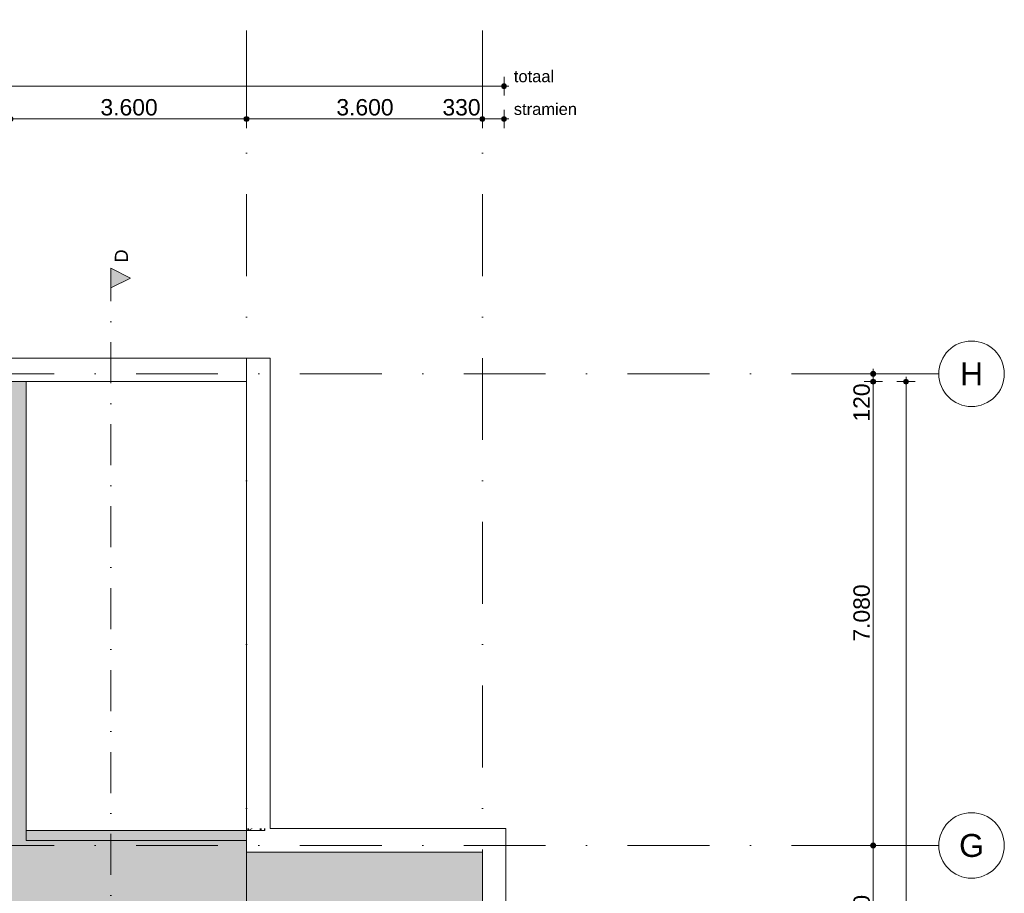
# Model space of a CAD drawing. Header units: millimetres. Extents: x -54205 to 242217, y -3415 to 61516.
# Tile 31 of 40: x 50539 to 65565, y 19695 to 33031. Entities that reach past the tile are written whole.
import ezdxf
from ezdxf.enums import TextEntityAlignment as Align

# ---------------------------------------------------------------- set-up
doc = ezdxf.new("R2010")
doc.units = ezdxf.units.MM
doc.header["$MEASUREMENT"] = 0
for name, pattern in [('streep-punt', [2500, 1250, -625, 0, -625]), ('streep-punt fijn', [1251.000023, 626.000023, -312.5, 0, -312.5]), ('Wipeout_Contour', [1000, 0, -1000])]:
    doc.linetypes.add(name, pattern=pattern)
for name, color, linetype in [('21_0 NC Buitenwanden', 7, 'Continuous'), ('21_1 C Buitenwanden', 7, 'Continuous'), ('23 Vloeren', 7, 'Continuous'), ('47 Dakafwerking', 7, 'Continuous'), ('47 Dakafwerking Afdek-arcering', 7, 'Continuous'), ('Maatvoering 1_ 100', 7, 'Continuous'), ('Maatvoering 1_ 100 2D arcering', 7, 'Continuous'), ('Markers - doorsneden', 7, 'Continuous'), ('Markers - doorsneden 2D arcering', 7, 'Continuous'), ('New_21_1 C Buitenwanden', 7, 'Continuous'), ('New_21_1 C Buitenwanden Doorsnede-arcering', 7, 'Continuous'), ('New_21_1 C Buitenwanden Laagscheidingslijnen', 7, 'Continuous'), ('New_23 Vloeren', 7, 'Continuous'), ('New_27 Daken', 7, 'Continuous'), ('New_27 Daken Afdek-arcering', 7, 'Continuous'), ('New_47 Dakafwerking', 7, 'Continuous'), ('New_47 Dakafwerking Afdek-arcering', 7, 'Continuous'), ('Stramien', 7, 'Continuous')]:
    doc.layers.add(name, color=color, linetype=linetype)
doc.styles.add('GENERATED_STYLE_1', font='arial.ttf')
doc.styles.add('GENERATED_STYLE_2', font='arial.ttf')
doc.dimstyles.new('GENERATED_STYLE__1', dxfattribs={"dimtxt": 250, "dimasz": 142.5, "dimexe": 0.18, "dimexo": 0.0625, "dimgap": 0, "dimtad": 1, "dimtih": 1, "dimtoh": 1, "dimdec": 0, "dimzin": 0, "dimdsep": 46, "dimtxsty": 'GENERATED_STYLE_2', "dimblk": 'ARROWHEAD_11', "dimblk1": 'ARROWHEAD_11', "dimblk2": 'ARROWHEAD_11', "dimcen": 0.09, "dimse1": 1, "dimse2": 1, "dimclrd": 1, "dimclre": 1, "dimclrt": 2, "dimadec": 1, "dimazin": 0, "dimtfac": 1, "dimtdec": 4, "dimtmove": 0, "dimatfit": 3, "dimfxl": 1, "dimtolj": 1, "dimtzin": 0, "dimarcsym": 0})
doc.dimstyles.new('GENERATED_STYLE__2', dxfattribs={"dimtxt": 250, "dimasz": 142.5, "dimexe": 0.18, "dimexo": 0.0625, "dimgap": 0, "dimtad": 1, "dimtih": 1, "dimtoh": 1, "dimdec": 0, "dimzin": 0, "dimdsep": 46, "dimtxsty": 'GENERATED_STYLE_1', "dimblk": 'ARROWHEAD_11', "dimblk1": 'ARROWHEAD_11', "dimblk2": 'ARROWHEAD_11', "dimcen": 0.09, "dimse1": 1, "dimse2": 1, "dimclrd": 1, "dimclre": 1, "dimclrt": 2, "dimadec": 1, "dimazin": 0, "dimtfac": 1, "dimtdec": 4, "dimtmove": 0, "dimatfit": 3, "dimfxl": 1, "dimtolj": 1, "dimtzin": 0, "dimarcsym": 0})
doc.dimstyles.new('GENERATED_STYLE__3', dxfattribs={"dimtxt": 250, "dimasz": 142.5, "dimexe": 0.18, "dimexo": 0.0625, "dimgap": 0, "dimtad": 1, "dimdec": 0, "dimzin": 0, "dimdsep": 46, "dimtxsty": 'GENERATED_STYLE_2', "dimblk": 'ARROWHEAD_11', "dimblk1": 'ARROWHEAD_11', "dimblk2": 'ARROWHEAD_11', "dimcen": 0.09, "dimse1": 1, "dimse2": 1, "dimclrd": 1, "dimclre": 1, "dimclrt": 2, "dimadec": 1, "dimazin": 0, "dimtfac": 1, "dimtdec": 4, "dimtmove": 0, "dimatfit": 3, "dimfxl": 1, "dimtolj": 1, "dimtzin": 0, "dimarcsym": 0})
doc.dimstyles.new('GENERATED_STYLE__5', dxfattribs={"dimtxt": 250, "dimasz": 142.5, "dimexe": 0.18, "dimexo": 0.0625, "dimgap": 0, "dimtad": 1, "dimdec": 0, "dimzin": 0, "dimdsep": 46, "dimtxsty": 'GENERATED_STYLE_1', "dimblk": 'ARROWHEAD_11', "dimblk1": 'ARROWHEAD_11', "dimblk2": 'ARROWHEAD_11', "dimcen": 0.09, "dimse1": 1, "dimse2": 1, "dimclrd": 1, "dimclre": 1, "dimclrt": 2, "dimadec": 1, "dimazin": 0, "dimtfac": 1, "dimtdec": 4, "dimtmove": 0, "dimatfit": 3, "dimfxl": 1, "dimtolj": 1, "dimtzin": 0, "dimarcsym": 0})
pattern_1 = [(135, (0, 0), (159.099, 159.099), []), (135, (-53.03, -53.03), (159.099, 159.099), [])]
pattern_2 = [(90, (0, 0), (-50, 0), [])]
pattern_3 = [(180, (0, 0), (0, 200), [])]
pattern_4 = [(180, (0, 0), (0, 50), [])]

# ---------------------------------------------------------------- blocks, each defined once
blk = doc.blocks.new('Slab_1_1', base_point=(-884, 20096))
at = {"layer": '23 Vloeren', "color": 1, "linetype": 'Continuous', "lineweight": 0, "flags": 128}
blk.add_lwpolyline([(32400, 27506), (50640, 27506), (50640, 20501), (57600, 20501), (57600, 10823), (33310, 10823)], dxfattribs=at)
blk = doc.blocks.new('Slab_3_1', base_point=(50640, 20656))
at = {"layer": 'New_23 Vloeren', "color": 255, "linetype": 'Continuous', "lineweight": 0, "flags": 128}
blk.add_lwpolyline([(50640, 20656), (54000, 20656), (54000, 27506), (50640, 27506)], close=True, dxfattribs=at)
blk = doc.blocks.new('Slab_5_1', base_point=(-770, 7836))
at = {"layer": 'New_27 Daken Afdek-arcering', "linetype": 'Continuous', "lineweight": 0, "true_color": 0xffffff}
blk.add_hatch(color=7, dxfattribs=at).paths.add_polyline_path([(-770, 7836), (100, 7836), (100, 3446), (21600, 3446), (25415, 3446), (32345, 3446), (32345, 9281), (32345, 10991), (33310, 10991), (57600, 10991), (57600, 20326), (54000, 20326), (54000, 20656), (50640, 20656), (50640, 27506), (32400, 27506), (32400, 25761), (32150, 25761), (30236, 25761), (30236, 15671), (24100, 15671), (24100, 13290), (23875, 12795), (11982, 12795), (11958, 13667), (11958, 18216), (17558, 18216), (17558, 16516), (20206, 16516), (20206, 17825), (18000, 17825), (18000, 19996), (-770, 19996)])
at = {"layer": 'New_27 Daken', "color": 1, "linetype": 'Continuous', "lineweight": 0, "flags": 128}
blk.add_lwpolyline([(32400, 27506), (50640, 27506), (50640, 20656), (54000, 20656), (54000, 20326), (57600, 20326), (57600, 10991), (33310, 10991)], dxfattribs=at)
blk = doc.blocks.new('Wall_46_1', base_point=(57600, 20326))
at = {"layer": '21_0 NC Buitenwanden', "color": 1, "linetype": 'Continuous', "lineweight": 0, "flags": 128}
for points in [[(57600, 20656), (54000, 20656)], [(54000, 20656), (54000, 20326)], [(57600, 20326), (57600, 20656)], [(54000, 20326), (57600, 20326)]]:
    blk.add_lwpolyline(points, dxfattribs=at)
blk = doc.blocks.new('Wall_55_1', base_point=(57930, 20656))
at = {"layer": '21_1 C Buitenwanden', "color": 1, "linetype": 'Continuous', "lineweight": 0, "flags": 128}
for points in [[(57600, 20656), (57600, 10991)], [(57930, 20656), (57600, 20656)], [(57930, 10991), (57930, 20656)]]:
    blk.add_lwpolyline(points, dxfattribs=at)
blk = doc.blocks.new('Wall_57_1', base_point=(57930, 20326))
at = {"color": 254, "linetype": 'Wipeout_Contour', "lineweight": 0, "ltscale": 183824.393513}
blk.add_wipeout([(57600, 20686), (57600, 20326), (57960, 20686)], dxfattribs=at).dxf.layer = '47 Dakafwerking Afdek-arcering'
at = {"color": 254, "linetype": 'Wipeout_Contour', "lineweight": 0, "ltscale": 176139.349386}
blk.add_wipeout([(57600, 10631), (57960, 10631), (57600, 10991)], dxfattribs=at).dxf.layer = '47 Dakafwerking Afdek-arcering'
at = {"color": 254, "linetype": 'Wipeout_Contour', "lineweight": 0, "ltscale": 176558.617154}
blk.add_wipeout([(57600, 10991), (57960, 10631), (57960, 10991)], dxfattribs=at).dxf.layer = '47 Dakafwerking Afdek-arcering'
at = {"layer": '47 Dakafwerking', "color": 2, "linetype": 'Continuous', "lineweight": 0, "flags": 128}
blk.add_lwpolyline([(57960, 10631), (57600, 10631)], dxfattribs=at)
at = {"color": 254, "linetype": 'Wipeout_Contour', "lineweight": 0, "ltscale": 240133.924184}
blk.add_wipeout([(57600, 20326), (57600, 10991), (57960, 10991), (57960, 20326)], dxfattribs=at).dxf.layer = '47 Dakafwerking Afdek-arcering'
at = {"color": 254, "linetype": 'Wipeout_Contour', "lineweight": 0, "ltscale": 184041.978036}
blk.add_wipeout([(57600, 20326), (57960, 20326), (57960, 20686)], dxfattribs=at).dxf.layer = '47 Dakafwerking Afdek-arcering'
at = {"layer": '47 Dakafwerking', "color": 2, "linetype": 'Continuous', "lineweight": 0, "flags": 128}
for points in [[(57960, 20686), (57600, 20686)], [(57960, 10631), (57960, 20686)], [(57600, 20326), (57600, 10991)]]:
    blk.add_lwpolyline(points, dxfattribs=at)
blk = doc.blocks.new('Wall_58_1', base_point=(57930, 20326))
at = {"color": 254, "linetype": 'Wipeout_Contour', "lineweight": 0, "ltscale": 173688.735197}
blk.add_wipeout([(54000, 20686), (54000, 20326), (54360, 20686)], dxfattribs=at).dxf.layer = '47 Dakafwerking Afdek-arcering'
at = {"color": 254, "linetype": 'Wipeout_Contour', "lineweight": 0, "ltscale": 173896.705963}
blk.add_wipeout([(54360, 20686), (54000, 20326), (54360, 20326)], dxfattribs=at).dxf.layer = '47 Dakafwerking Afdek-arcering'
at = {"layer": '47 Dakafwerking', "color": 2, "linetype": 'Continuous', "lineweight": 0, "flags": 128}
blk.add_lwpolyline([(54000, 20326), (54000, 20686)], dxfattribs=at)
at = {"color": 254, "linetype": 'Wipeout_Contour', "lineweight": 0, "ltscale": 238481.580772}
blk.add_wipeout([(57600, 20686), (54360, 20686), (54360, 20326), (57600, 20326)], dxfattribs=at).dxf.layer = '47 Dakafwerking Afdek-arcering'
at = {"layer": '47 Dakafwerking', "color": 2, "linetype": 'Continuous', "lineweight": 0, "flags": 128}
for points in [[(57600, 20686), (54360, 20686)], [(54000, 20326), (57600, 20326)]]:
    blk.add_lwpolyline(points, dxfattribs=at)
blk = doc.blocks.new('*X116')
at = {"layer": 'New_21_1 C Buitenwanden Doorsnede-arcering', "color": 7, "linetype": 'Continuous', "lineweight": 0}
for p in [(54150, 27714), (54099, 27605)]:
    blk.add_line(p, (54030, 27645), dxfattribs=at)
blk = doc.blocks.new('*X117')
at = {"layer": 'New_21_1 C Buitenwanden Doorsnede-arcering', "color": 7, "linetype": 'Continuous', "lineweight": 0}
for p, q in [((54198, 27536), (54030, 27439)), ((54208, 27336), (54030, 27439)), ((54208, 27336), (54030, 27234)), ((54208, 27131), (54030, 27234)), ((54208, 27131), (54030, 27028)), ((54208, 26925), (54030, 27028)), ((54208, 26925), (54030, 26823)), ((54208, 26720), (54030, 26823)), ((54208, 26720), (54030, 26617)), ((54208, 26514), (54030, 26617)), ((54208, 26514), (54030, 26411)), ((54208, 26309), (54030, 26411)), ((54208, 26309), (54030, 26206)), ((54208, 26103), (54030, 26206)), ((54208, 26103), (54030, 26000)), ((54208, 25898), (54030, 26000)), ((54208, 25898), (54030, 25795)), ((54208, 25692), (54030, 25795)), ((54208, 25692), (54030, 25589)), ((54208, 25487), (54030, 25589)), ((54208, 25487), (54030, 25384)), ((54208, 25281), (54030, 25384)), ((54208, 25281), (54030, 25178)), ((54208, 25075), (54030, 25178)), ((54208, 25075), (54030, 24973)), ((54208, 24870), (54030, 24973)), ((54208, 24870), (54030, 24767)), ((54208, 24664), (54030, 24767)), ((54208, 24664), (54030, 24562)), ((54208, 24459), (54030, 24562)), ((54208, 24459), (54030, 24356)), ((54208, 24253), (54030, 24356)), ((54208, 24253), (54030, 24151)), ((54208, 24048), (54030, 24151)), ((54208, 24048), (54030, 23945)), ((54208, 23842), (54030, 23945)), ((54208, 23842), (54030, 23739)), ((54208, 23637), (54030, 23739)), ((54208, 23637), (54030, 23534)), ((54208, 23431), (54030, 23534)), ((54208, 23431), (54030, 23328)), ((54208, 23226), (54030, 23328)), ((54208, 23226), (54030, 23123)), ((54208, 23020), (54030, 23123)), ((54208, 23020), (54030, 22917)), ((54208, 22815), (54030, 22917)), ((54208, 22815), (54030, 22712)), ((54208, 22609), (54030, 22712)), ((54208, 22609), (54030, 22506)), ((54208, 22403), (54030, 22506)), ((54208, 22403), (54030, 22301)), ((54208, 22198), (54030, 22301)), ((54208, 22198), (54030, 22095)), ((54208, 21992), (54030, 22095)), ((54208, 21992), (54030, 21890)), ((54208, 21787), (54030, 21890)), ((54208, 21787), (54030, 21684)), ((54208, 21581), (54030, 21684)), ((54208, 21581), (54030, 21479)), ((54208, 21376), (54030, 21479)), ((54208, 21376), (54030, 21273)), ((54208, 21170), (54030, 21273)), ((54208, 21170), (54030, 21068)), ((54208, 20965), (54030, 21068)), ((54208, 20965), (54030, 20862)), ((54208, 20759), (54030, 20862)), ((54208, 20759), (54030, 20656)), ((54031, 20656), (54030, 20656))]:
    blk.add_line(p, q, dxfattribs=at)
blk = doc.blocks.new('*X118')
at = {"layer": 'New_21_1 C Buitenwanden Doorsnede-arcering', "color": 7, "linetype": 'Continuous', "lineweight": 0}
for q in [(54099, 27605), (54198, 27536)]:
    blk.add_line((54208, 27542), q, dxfattribs=at)
blk = doc.blocks.new('Wall_73_1', base_point=(54000, 20656))
at = {"layer": 'New_21_1 C Buitenwanden Doorsnede-arcering', "linetype": 'Continuous', "lineweight": 0, "true_color": 0x000000}
h = blk.add_hatch(dxfattribs=at)
h.set_pattern_fill('325_Houtachtig_plaatmate_E0', color=18, style=0, pattern_type=2)
h.set_pattern_definition(pattern_2)
h.paths.add_polyline_path([(54208, 27714), (54226, 27732), (54208, 27732)])
h = blk.add_hatch(dxfattribs=at)
h.set_pattern_fill('325_Houtachtig_plaatmate_E0', color=18, style=0, pattern_type=2)
h.set_pattern_definition(pattern_2)
h.paths.add_polyline_path([(54208, 27714), (54226, 27714), (54226, 27732)])
h = blk.add_hatch(dxfattribs=at)
h.set_pattern_fill('325_Houtachtig_plaatmate_E0', color=18, style=0, pattern_type=2)
h.set_pattern_definition(pattern_2)
h.paths.add_polyline_path([(54208, 27714), (54208, 20656), (54226, 20656), (54226, 27714)])
h = blk.add_hatch(dxfattribs=at)
h.set_pattern_fill('515_Staal_0001', color=18, style=0, pattern_type=2)
h.set_pattern_definition(pattern_1)
h.paths.add_polyline_path([(54274, 27780), (54278, 27784), (54274, 27784)])
h = blk.add_hatch(dxfattribs=at)
h.set_pattern_fill('515_Staal_0001', color=18, style=0, pattern_type=2)
h.set_pattern_definition(pattern_1)
h.paths.add_polyline_path([(54274, 27780), (54278, 27780), (54278, 27784)])
h = blk.add_hatch(dxfattribs=at)
h.set_pattern_fill('515_Staal_0001', color=18, style=0, pattern_type=2)
h.set_pattern_definition(pattern_1)
h.paths.add_polyline_path([(54274, 27780), (54274, 20656), (54278, 20656), (54278, 27780)])
h = blk.add_hatch(dxfattribs=at)
h.set_pattern_fill('930_Lijnen_vert_200_0001', color=18, style=0, pattern_type=2)
h.set_pattern_definition(pattern_3)
h.paths.add_polyline_path([(54000, 27506), (54012, 27518), (54000, 27518)])
h = blk.add_hatch(dxfattribs=at)
h.set_pattern_fill('930_Lijnen_vert_200_0001', color=18, style=0, pattern_type=2)
h.set_pattern_definition(pattern_3)
h.paths.add_polyline_path([(54000, 27506), (54012, 27506), (54012, 27518)])
h = blk.add_hatch(dxfattribs=at)
h.set_pattern_fill('930_Lijnen_vert_200_0001', color=18, style=0, pattern_type=2)
h.set_pattern_definition(pattern_3)
h.paths.add_polyline_path([(54000, 27506), (54000, 20656), (54012, 20656), (54012, 27506)])
h = blk.add_hatch(dxfattribs=at)
h.set_pattern_fill('325_Houtachtig_plaatmate_E0', color=18, style=0, pattern_type=2)
h.set_pattern_definition(pattern_2)
h.paths.add_polyline_path([(54012, 27518), (54030, 27536), (54012, 27536)])
h = blk.add_hatch(dxfattribs=at)
h.set_pattern_fill('325_Houtachtig_plaatmate_E0', color=18, style=0, pattern_type=2)
h.set_pattern_definition(pattern_2)
h.paths.add_polyline_path([(54012, 27518), (54030, 27518), (54030, 27536)])
h = blk.add_hatch(dxfattribs=at)
h.set_pattern_fill('325_Houtachtig_plaatmate_E0', color=18, style=0, pattern_type=2)
h.set_pattern_definition(pattern_2)
h.paths.add_polyline_path([(54012, 27518), (54012, 20656), (54030, 20656), (54030, 27518)])
at = {"layer": 'New_21_1 C Buitenwanden', "color": 9, "linetype": 'Continuous', "lineweight": 0, "flags": 128}
for points in [[(54278, 27784), (54274, 27784)], [(54278, 20656), (54278, 27784)], [(54030, 20656), (54012, 20656)], [(54226, 20656), (54208, 20656)], [(54274, 20656), (54226, 20656)], [(54278, 20656), (54274, 20656)]]:
    blk.add_lwpolyline(points, dxfattribs=at)
at = {"layer": 'New_21_1 C Buitenwanden', "color": 1, "linetype": 'Continuous', "lineweight": 0, "flags": 128}
for points in [[(54000, 27506), (54000, 20656)], [(54012, 20656), (54000, 20656)], [(54208, 20656), (54030, 20656)]]:
    blk.add_lwpolyline(points, dxfattribs=at)
at = {"layer": 'New_21_1 C Buitenwanden Laagscheidingslijnen', "color": 9, "linetype": 'Continuous', "lineweight": 0}
for p, q in [((54208, 27714), (54030, 27714)), ((54226, 27732), (54208, 27732)), ((54208, 27536), (54208, 27714)), ((54274, 27780), (54226, 27780)), ((54226, 27714), (54226, 27732)), ((54226, 20656), (54226, 27714)), ((54274, 27732), (54274, 27780)), ((54274, 20656), (54274, 27732)), ((54208, 20656), (54208, 27536))]:
    blk.add_line(p, q, dxfattribs=at)
at = {"layer": 'New_21_1 C Buitenwanden Laagscheidingslijnen', "color": 1, "linetype": 'Continuous', "lineweight": 0}
for p, q in [((54012, 27518), (54000, 27518)), ((54030, 27536), (54012, 27536)), ((54012, 27518), (54012, 20656)), ((54030, 27536), (54030, 20656))]:
    blk.add_line(p, q, dxfattribs=at)
at = {"layer": 'New_21_1 C Buitenwanden', "color": 1, "lineweight": 0}
for name in ['*X116', '*X117', '*X118']:
    blk.add_blockref(name, (0, 0), dxfattribs=at)
blk = doc.blocks.new('*X120')
at = {"layer": 'New_21_1 C Buitenwanden Doorsnede-arcering', "color": 7, "linetype": 'Continuous', "lineweight": 0}
for p, q in [((50562, 27714), (50459, 27536)), ((50562, 27714), (50665, 27536)), ((50768, 27714), (50665, 27536)), ((50768, 27714), (50870, 27536)), ((50973, 27714), (50870, 27536)), ((50973, 27714), (51076, 27536)), ((51179, 27714), (51076, 27536)), ((51179, 27714), (51281, 27536)), ((51384, 27714), (51281, 27536)), ((51384, 27714), (51487, 27536)), ((51590, 27714), (51487, 27536)), ((51590, 27714), (51692, 27536)), ((51795, 27714), (51692, 27536)), ((51795, 27714), (51898, 27536)), ((52001, 27714), (51898, 27536)), ((52001, 27714), (52104, 27536)), ((52206, 27714), (52104, 27536)), ((52206, 27714), (52309, 27536)), ((52412, 27714), (52309, 27536)), ((52412, 27714), (52515, 27536)), ((52617, 27714), (52515, 27536)), ((52617, 27714), (52720, 27536)), ((52823, 27714), (52720, 27536)), ((52823, 27714), (52926, 27536)), ((53028, 27714), (52926, 27536)), ((53028, 27714), (53131, 27536)), ((53234, 27714), (53131, 27536)), ((53234, 27714), (53337, 27536)), ((53440, 27714), (53337, 27536)), ((53440, 27714), (53542, 27536)), ((53645, 27714), (53542, 27536)), ((53645, 27714), (53748, 27536)), ((53851, 27714), (53748, 27536)), ((53851, 27714), (53953, 27536)), ((54030, 27669), (53953, 27536)), ((50400, 27639), (50459, 27536))]:
    blk.add_line(p, q, dxfattribs=at)
blk = doc.blocks.new('Wall_74_1', base_point=(54000, 27506))
at = {"layer": 'New_21_1 C Buitenwanden Doorsnede-arcering', "linetype": 'Continuous', "lineweight": 0, "true_color": 0x000000}
h = blk.add_hatch(dxfattribs=at)
h.set_pattern_fill('515_Staal_0001', color=18, style=0, pattern_type=2)
h.set_pattern_definition([(225, (0, 0), (-159.099, 159.099), []), (225, (53.03, -53.03), (-159.099, 159.099), [])])
h.paths.add_polyline_path([(54274, 27784), (50400, 27784), (50400, 27780), (54274, 27780)])
h = blk.add_hatch(dxfattribs=at)
h.set_pattern_fill('325_Houtachtig_plaatmate_E0', color=18, style=0, pattern_type=2)
h.set_pattern_definition(pattern_4)
h.paths.add_polyline_path([(54208, 27732), (50400, 27732), (50400, 27714), (54208, 27714)])
h = blk.add_hatch(dxfattribs=at)
h.set_pattern_fill('325_Houtachtig_plaatmate_E0', color=18, style=0, pattern_type=2)
h.set_pattern_definition(pattern_4)
h.paths.add_polyline_path([(54012, 27536), (50400, 27536), (50400, 27518), (54012, 27518)])
h = blk.add_hatch(dxfattribs=at)
h.set_pattern_fill('930_Lijnen_vert_200_0001', color=18, style=0, pattern_type=2)
h.set_pattern_definition([(270, (0, 0), (200, 0), [])])
h.paths.add_polyline_path([(54000, 27518), (50400, 27518), (50400, 27506), (54000, 27506)])
at = {"layer": 'New_21_1 C Buitenwanden', "color": 9, "linetype": 'Continuous', "lineweight": 0, "flags": 128}
for points in [[(54274, 27784), (50400, 27784)], [(50400, 27784), (50400, 27780)], [(50400, 27780), (50400, 27732)], [(50400, 27732), (50400, 27714)], [(50400, 27536), (50400, 27518)]]:
    blk.add_lwpolyline(points, dxfattribs=at)
at = {"layer": 'New_21_1 C Buitenwanden', "color": 1, "linetype": 'Continuous', "lineweight": 0, "flags": 128}
for points in [[(50400, 27714), (50400, 27536)], [(50400, 27518), (50400, 27506)], [(50400, 27506), (54000, 27506)]]:
    blk.add_lwpolyline(points, dxfattribs=at)
at = {"layer": 'New_21_1 C Buitenwanden Laagscheidingslijnen', "color": 9, "linetype": 'Continuous', "lineweight": 0}
for p, q in [((54226, 27780), (50400, 27780)), ((54208, 27732), (50400, 27732)), ((54030, 27714), (50400, 27714)), ((54208, 27714), (54030, 27714)), ((54226, 27732), (54208, 27732)), ((54274, 27780), (54226, 27780))]:
    blk.add_line(p, q, dxfattribs=at)
at = {"layer": 'New_21_1 C Buitenwanden Laagscheidingslijnen', "color": 1, "linetype": 'Continuous', "lineweight": 0}
for p, q in [((50400, 27536), (54012, 27536)), ((50400, 27518), (54000, 27518)), ((54012, 27518), (54000, 27518)), ((54030, 27536), (54012, 27536))]:
    blk.add_line(p, q, dxfattribs=at)
at = {"layer": 'New_21_1 C Buitenwanden', "color": 1, "lineweight": 0}
blk.add_blockref('*X120', (0, 0), dxfattribs=at)
blk = doc.blocks.new('Wall_94_1', base_point=(54000, 27506))
at = {"color": 254, "linetype": 'Wipeout_Contour', "lineweight": 0, "ltscale": 182610.035008}
blk.add_wipeout([(54000, 27506), (54360, 27506), (54360, 27866)], dxfattribs=at).dxf.layer = 'New_47 Dakafwerking Afdek-arcering'
at = {"color": 254, "linetype": 'Wipeout_Contour', "lineweight": 0, "ltscale": 236375.499586}
blk.add_wipeout([(54000, 27866), (50400, 27866), (50400, 27506), (54000, 27506)], dxfattribs=at).dxf.layer = 'New_47 Dakafwerking Afdek-arcering'
at = {"color": 254, "linetype": 'Wipeout_Contour', "lineweight": 0, "ltscale": 182454.622078}
blk.add_wipeout([(54000, 27866), (54000, 27506), (54360, 27866)], dxfattribs=at).dxf.layer = 'New_47 Dakafwerking Afdek-arcering'
at = {"layer": 'New_47 Dakafwerking', "color": 2, "linetype": 'Continuous', "lineweight": 0, "flags": 128}
for points in [[(54360, 27866), (50400, 27866)], [(54360, 27866), (54360, 27506)], [(50400, 27506), (54000, 27506)]]:
    blk.add_lwpolyline(points, dxfattribs=at)
blk = doc.blocks.new('Wall_95_1', base_point=(54000, 20326))
at = {"color": 254, "linetype": 'Wipeout_Contour', "lineweight": 0, "ltscale": 237513.878545}
blk.add_wipeout([(54360, 20686), (54360, 27506), (54000, 27506), (54000, 20686)], dxfattribs=at).dxf.layer = 'New_47 Dakafwerking Afdek-arcering'
at = {"layer": 'New_47 Dakafwerking', "color": 2, "linetype": 'Continuous', "lineweight": 0, "flags": 128}
for points in [[(54000, 27506), (54000, 20686)], [(54360, 20686), (54360, 27506)]]:
    blk.add_lwpolyline(points, dxfattribs=at)
blk = doc.blocks.new('Standard grid marker')
at = {"layer": 'Stramien', "color": 1, "linetype": 'streep-punt', "lineweight": 0}
blk.add_line((1000, 0), (61400, 0), dxfattribs=at)
at = {"layer": 'Stramien', "color": 2, "lineweight": 0, "style": 'GENERATED_STYLE_1'}
for tag, p in [('AC_MarkerText_1_0', (-245, -80)), ('AC_MarkerText_1_1', (63155, -80))]:
    blk.add_attdef(tag, text='', height=350, rotation=270, dxfattribs=at).set_placement(p, align=Align.TOP_CENTER)
blk = doc.blocks.new('Standard grid marker_6')
at = {"layer": 'Stramien', "color": 1, "linetype": 'streep-punt', "lineweight": 0}
for q in [(0, 0), (33040, 0)]:
    blk.add_line((1000, 0), q, dxfattribs=at)
at = {"layer": 'Stramien', "color": 2, "linetype": 'Continuous', "lineweight": 0, "flags": 128}
blk.add_lwpolyline([(0, 0, 1), (-1000, 0, 1)], format="xyb", close=True, dxfattribs=at)
at = {"layer": 'Stramien', "color": 1, "linetype": 'streep-punt', "lineweight": 0}
blk.add_point((1000, 0), dxfattribs=at)
blk.add_point((1000, 0), dxfattribs=at)
at = {"layer": 'Stramien', "color": 2, "lineweight": 0, "style": 'GENERATED_STYLE_1'}
blk.add_attdef('AC_MarkerText_1', text='', height=350, dxfattribs=at).set_placement((-500, 175), align=Align.TOP_CENTER)
blk = doc.blocks.new('Standard grid marker_3')
at = {"layer": 'Stramien', "color": 1, "linetype": 'streep-punt', "lineweight": 0}
for q in [(0, 0), (33165, 0)]:
    blk.add_line((1000, 0), q, dxfattribs=at)
at = {"layer": 'Stramien', "color": 2, "linetype": 'Continuous', "lineweight": 0, "flags": 128}
blk.add_lwpolyline([(0, 0, 1), (-1000, 0, 1)], format="xyb", close=True, dxfattribs=at)
at = {"layer": 'Stramien', "color": 1, "linetype": 'streep-punt', "lineweight": 0}
blk.add_point((1000, 0), dxfattribs=at)
blk.add_point((1000, 0), dxfattribs=at)
at = {"layer": 'Stramien', "color": 2, "lineweight": 0, "style": 'GENERATED_STYLE_1'}
blk.add_attdef('AC_MarkerText_1', text='', height=350, dxfattribs=at).set_placement((-500, 175), align=Align.TOP_CENTER)
blk = doc.blocks.new('*D284')
at = {"layer": 'Maatvoering 1_ 100 2D arcering', "linetype": 'Continuous', "lineweight": 0}
for points in [[(30198, 32016), (30201, 32002), (30209, 31989), (30222, 31981), (30236, 31978), (30250, 31981), (30263, 31989), (30271, 32002), (30273, 32016), (30271, 32030), (30263, 32042), (30250, 32051), (30236, 32053), (30222, 32051), (30209, 32042), (30201, 32030)], [(57892, 32016), (57895, 32002), (57903, 31989), (57916, 31981), (57930, 31978), (57944, 31981), (57957, 31989), (57965, 32002), (57967, 32016), (57965, 32030), (57957, 32042), (57944, 32051), (57930, 32053), (57916, 32051), (57903, 32042), (57895, 32030)]]:
    blk.add_hatch(color=1, dxfattribs=at).paths.add_polyline_path(points)
at = {"layer": 'Maatvoering 1_ 100', "color": 1, "linetype": 'Continuous', "lineweight": 0}
for p, q in [((30236, 32053), (30236, 32157)), ((57930, 32053), (57930, 32157)), ((30161, 32016), (30198, 32016)), ((30273, 32016), (57892, 32016)), ((57967, 32016), (58005, 32016)), ((30236, 31875), (30236, 31978)), ((57930, 31875), (57930, 31978))]:
    blk.add_line(p, q, dxfattribs=at)
for centre in [(30236, 32016), (57930, 32016)]:
    blk.add_circle(centre, 37.5, dxfattribs=at)
at = {"layer": 'Maatvoering 1_ 100', "color": 2, "lineweight": 0, "insert": (43559, 32066), "char_height": 250, "attachment_point": 7, "style": 'GENERATED_STYLE_2'}
blk.add_mtext('\\A1;{\\pql;\\fArial|b1|i0|c0|p0;\\W1.000000;27.694}', dxfattribs=at)
blk = doc.blocks.new('ARROWHEAD_11')
at = {"color": 0, "linetype": 'Continuous', "lineweight": 0}
blk.add_line((0, 0), (-1, 0), dxfattribs=at)
at = {"color": 0, "linetype": 'Continuous', "lineweight": 0, "const_width": 0.25, "flags": 128}
blk.add_lwpolyline([(-0.125, 0, 1), (0.125, 0, 1)], format="xyb", close=True, dxfattribs=at)
blk = doc.blocks.new('*D292')
at = {"layer": 'Maatvoering 1_ 100 2D arcering', "linetype": 'Continuous', "lineweight": 0}
for points in [[(50362, 31516), (50365, 31502), (50373, 31489), (50386, 31481), (50400, 31478), (50414, 31481), (50427, 31489), (50435, 31502), (50437, 31516), (50435, 31530), (50427, 31542), (50414, 31551), (50400, 31553), (50386, 31551), (50373, 31542), (50365, 31530)], [(53962, 31516), (53965, 31502), (53973, 31489), (53986, 31481), (54000, 31478), (54014, 31481), (54027, 31489), (54035, 31502), (54038, 31516), (54035, 31530), (54027, 31542), (54014, 31551), (54000, 31553), (53986, 31551), (53973, 31542), (53965, 31530)]]:
    blk.add_hatch(color=1, dxfattribs=at).paths.add_polyline_path(points)
at = {"layer": 'Maatvoering 1_ 100', "color": 1, "linetype": 'Continuous', "lineweight": 0}
for p, q in [((50400, 31553), (50400, 31657)), ((54000, 31553), (54000, 31657)), ((50400, 31375), (50400, 31478)), ((50437, 31516), (53962, 31516)), ((54000, 31375), (54000, 31478))]:
    blk.add_line(p, q, dxfattribs=at)
for centre in [(50400, 31516), (54000, 31516)]:
    blk.add_circle(centre, 37.5, dxfattribs=at)
at = {"layer": 'Maatvoering 1_ 100', "color": 2, "lineweight": 0, "insert": (51771, 31566), "char_height": 250, "attachment_point": 7, "style": 'GENERATED_STYLE_1'}
blk.add_mtext('\\A1;{\\pql;\\fArial|b0|i0|c0|p0;\\W1.000000;3.600}', dxfattribs=at)
blk = doc.blocks.new('*D293')
at = {"layer": 'Maatvoering 1_ 100 2D arcering', "linetype": 'Continuous', "lineweight": 0}
for points in [[(53962, 31516), (53965, 31502), (53973, 31489), (53986, 31481), (54000, 31478), (54014, 31481), (54027, 31489), (54035, 31502), (54038, 31516), (54035, 31530), (54027, 31542), (54014, 31551), (54000, 31553), (53986, 31551), (53973, 31542), (53965, 31530)], [(57562, 31516), (57565, 31502), (57573, 31489), (57586, 31481), (57600, 31478), (57614, 31481), (57627, 31489), (57635, 31502), (57637, 31516), (57635, 31530), (57627, 31542), (57614, 31551), (57600, 31553), (57586, 31551), (57573, 31542), (57565, 31530)]]:
    blk.add_hatch(color=1, dxfattribs=at).paths.add_polyline_path(points)
at = {"layer": 'Maatvoering 1_ 100', "color": 1, "linetype": 'Continuous', "lineweight": 0}
for p, q in [((54000, 31553), (54000, 31657)), ((57600, 31553), (57600, 31657)), ((54000, 31375), (54000, 31478)), ((54038, 31516), (57562, 31516)), ((57600, 31375), (57600, 31478))]:
    blk.add_line(p, q, dxfattribs=at)
for centre in [(54000, 31516), (57600, 31516)]:
    blk.add_circle(centre, 37.5, dxfattribs=at)
at = {"layer": 'Maatvoering 1_ 100', "color": 2, "lineweight": 0, "char_height": 250, "attachment_point": 7, "style": 'GENERATED_STYLE_1'}
for s, insert in [('\\A1;{\\pql;\\fArial|b0|i0|c0|p0;\\W1.000000;3.600}', (55371, 31566)), ('\\A1;{\\pql;\\fArial|b0|i0|c0|p0;\\W1.000000;330}', (56990, 31566))]:
    blk.add_mtext(s, dxfattribs=dict(at, insert=insert))
blk = doc.blocks.new('*D294')
at = {"layer": 'Maatvoering 1_ 100 2D arcering', "linetype": 'Continuous', "lineweight": 0}
for points in [[(57562, 31516), (57565, 31502), (57573, 31489), (57586, 31481), (57600, 31478), (57614, 31481), (57627, 31489), (57635, 31502), (57637, 31516), (57635, 31530), (57627, 31542), (57614, 31551), (57600, 31553), (57586, 31551), (57573, 31542), (57565, 31530)], [(57892, 31516), (57895, 31502), (57903, 31489), (57916, 31481), (57930, 31478), (57944, 31481), (57957, 31489), (57965, 31502), (57967, 31516), (57965, 31530), (57957, 31542), (57944, 31551), (57930, 31553), (57916, 31551), (57903, 31542), (57895, 31530)]]:
    blk.add_hatch(color=1, dxfattribs=at).paths.add_polyline_path(points)
at = {"layer": 'Maatvoering 1_ 100', "color": 1, "linetype": 'Continuous', "lineweight": 0}
for p, q in [((57600, 31553), (57600, 31657)), ((57930, 31553), (57930, 31657)), ((57600, 31375), (57600, 31478)), ((57637, 31516), (57892, 31516)), ((57930, 31375), (57930, 31478)), ((57967, 31516), (58005, 31516))]:
    blk.add_line(p, q, dxfattribs=at)
for centre in [(57600, 31516), (57930, 31516)]:
    blk.add_circle(centre, 37.5, dxfattribs=at)
blk = doc.blocks.new('*D295')
at = {"layer": 'Maatvoering 1_ 100 2D arcering', "linetype": 'Continuous', "lineweight": 0}
for points in [[(64028, 27506), (64030, 27492), (64038, 27479), (64051, 27471), (64065, 27468), (64079, 27471), (64092, 27479), (64100, 27492), (64102, 27506), (64100, 27520), (64092, 27532), (64079, 27541), (64065, 27543), (64051, 27541), (64038, 27532), (64030, 27520)], [(64028, 3116), (64030, 3101), (64038, 3089), (64051, 3081), (64065, 3078), (64079, 3081), (64092, 3089), (64100, 3101), (64102, 3116), (64100, 3130), (64092, 3142), (64079, 3150), (64065, 3153), (64051, 3150), (64038, 3142), (64030, 3130)]]:
    blk.add_hatch(color=1, dxfattribs=at).paths.add_polyline_path(points)
at = {"layer": 'Maatvoering 1_ 100', "color": 1, "linetype": 'Continuous', "lineweight": 0}
for p, q in [((64028, 27506), (63924, 27506)), ((64065, 27543), (64065, 27581)), ((64206, 27506), (64102, 27506)), ((64065, 3153), (64065, 27468)), ((64028, 3116), (63924, 3116)), ((64065, 3041), (64065, 3078)), ((64206, 3116), (64102, 3116))]:
    blk.add_line(p, q, dxfattribs=at)
for centre in [(64065, 27506), (64065, 3116)]:
    blk.add_circle(centre, 37.5, dxfattribs=at)
at = {"layer": 'Maatvoering 1_ 100', "color": 2, "lineweight": 0, "insert": (64015, 14786), "char_height": 250, "attachment_point": 7, "rotation": 90, "style": 'GENERATED_STYLE_2'}
blk.add_mtext('\\A1;{\\pql;\\fArial|b1|i0|c0|p0;\\W1.000000;24.390}', dxfattribs=at)
blk = doc.blocks.new('*D299')
at = {"layer": 'Maatvoering 1_ 100 2D arcering', "linetype": 'Continuous', "lineweight": 0}
for points in [[(63527, 20426), (63530, 20412), (63538, 20399), (63551, 20391), (63565, 20388), (63579, 20391), (63592, 20399), (63600, 20412), (63602, 20426), (63600, 20440), (63592, 20452), (63579, 20461), (63565, 20463), (63551, 20461), (63538, 20452), (63530, 20440)], [(63527, 18026), (63530, 18012), (63538, 17999), (63551, 17991), (63565, 17988), (63579, 17991), (63592, 17999), (63600, 18012), (63602, 18026), (63600, 18040), (63592, 18052), (63579, 18061), (63565, 18063), (63551, 18061), (63538, 18052), (63530, 18040)]]:
    blk.add_hatch(color=1, dxfattribs=at).paths.add_polyline_path(points)
at = {"layer": 'Maatvoering 1_ 100', "color": 1, "linetype": 'Continuous', "lineweight": 0}
for p, q in [((63527, 20426), (63424, 20426)), ((63565, 18063), (63565, 20388)), ((63706, 20426), (63602, 20426)), ((63527, 18026), (63424, 18026)), ((63706, 18026), (63602, 18026))]:
    blk.add_line(p, q, dxfattribs=at)
for centre in [(63565, 20426), (63565, 18026)]:
    blk.add_circle(centre, 37.5, dxfattribs=at)
at = {"layer": 'Maatvoering 1_ 100', "color": 2, "lineweight": 0, "insert": (63515, 18797), "char_height": 250, "attachment_point": 7, "rotation": 90, "style": 'GENERATED_STYLE_1'}
blk.add_mtext('\\A1;{\\pql;\\fArial|b0|i0|c0|p0;\\W1.000000;2.400}', dxfattribs=at)
blk = doc.blocks.new('*D300')
at = {"layer": 'Maatvoering 1_ 100 2D arcering', "linetype": 'Continuous', "lineweight": 0}
for points in [[(63527, 27506), (63530, 27492), (63538, 27479), (63551, 27471), (63565, 27468), (63579, 27471), (63592, 27479), (63600, 27492), (63602, 27506), (63600, 27520), (63592, 27532), (63579, 27541), (63565, 27543), (63551, 27541), (63538, 27532), (63530, 27520)], [(63527, 20426), (63530, 20412), (63538, 20399), (63551, 20391), (63565, 20388), (63579, 20391), (63592, 20399), (63600, 20412), (63602, 20426), (63600, 20440), (63592, 20452), (63579, 20461), (63565, 20463), (63551, 20461), (63538, 20452), (63530, 20440)]]:
    blk.add_hatch(color=1, dxfattribs=at).paths.add_polyline_path(points)
at = {"layer": 'Maatvoering 1_ 100', "color": 1, "linetype": 'Continuous', "lineweight": 0}
for p, q in [((63527, 27506), (63424, 27506)), ((63706, 27506), (63602, 27506)), ((63565, 20463), (63565, 27468)), ((63527, 20426), (63424, 20426)), ((63706, 20426), (63602, 20426))]:
    blk.add_line(p, q, dxfattribs=at)
for centre in [(63565, 27506), (63565, 20426)]:
    blk.add_circle(centre, 37.5, dxfattribs=at)
at = {"layer": 'Maatvoering 1_ 100', "color": 2, "lineweight": 0, "char_height": 250, "attachment_point": 7, "rotation": 90, "style": 'GENERATED_STYLE_1'}
for s, insert in [('\\A1;{\\pql;\\fArial|b0|i0|c0|p0;\\W1.000000;120}', (63515, 26896)), ('\\A1;{\\pql;\\fArial|b0|i0|c0|p0;\\W1.000000;7.080}', (63515, 23537))]:
    blk.add_mtext(s, dxfattribs=dict(at, insert=insert))
blk = doc.blocks.new('*D301')
at = {"layer": 'Maatvoering 1_ 100 2D arcering', "linetype": 'Continuous', "lineweight": 0}
for points in [[(63527, 27626), (63530, 27612), (63538, 27599), (63551, 27591), (63565, 27588), (63579, 27591), (63592, 27599), (63600, 27612), (63602, 27626), (63600, 27640), (63592, 27652), (63579, 27661), (63565, 27663), (63551, 27661), (63538, 27652), (63530, 27640)], [(63527, 27506), (63530, 27492), (63538, 27479), (63551, 27471), (63565, 27468), (63579, 27471), (63592, 27479), (63600, 27492), (63602, 27506), (63600, 27520), (63592, 27532), (63579, 27541), (63565, 27543), (63551, 27541), (63538, 27532), (63530, 27520)]]:
    blk.add_hatch(color=1, dxfattribs=at).paths.add_polyline_path(points)
at = {"layer": 'Maatvoering 1_ 100', "color": 1, "linetype": 'Continuous', "lineweight": 0}
for p, q in [((63565, 27663), (63565, 27701)), ((63527, 27626), (63424, 27626)), ((63527, 27506), (63424, 27506)), ((63565, 27543), (63565, 27588)), ((63706, 27626), (63602, 27626)), ((63706, 27506), (63602, 27506))]:
    blk.add_line(p, q, dxfattribs=at)
for centre in [(63565, 27626), (63565, 27506)]:
    blk.add_circle(centre, 37.5, dxfattribs=at)
blk = doc.blocks.new('Cutting Plane_4_1', base_point=(51930, 7314))
at = {"layer": 'Markers - doorsneden 2D arcering', "linetype": 'Continuous', "lineweight": 0, "true_color": 0x000000}
for points in [[(51930, 29236), (51930, 28936), (52230, 29086)], [(51930, 7164), (52230, 7314), (51930, 7464)]]:
    blk.add_hatch(color=18, dxfattribs=at).paths.add_polyline_path(points)
at = {"layer": 'Markers - doorsneden', "color": 9, "linetype": 'streep-punt fijn', "lineweight": 0}
blk.add_line((51930, 7464), (51930, 28936), dxfattribs=at)
at = {"layer": 'Markers - doorsneden', "color": 2, "linetype": 'Continuous', "lineweight": 0, "flags": 128}
for points in [[(51930, 29236), (51930, 28936), (52230, 29086)], [(51930, 7164), (51930, 7464), (52230, 7314)]]:
    blk.add_lwpolyline(points, close=True, dxfattribs=at)
at = {"layer": 'Markers - doorsneden', "color": 2, "lineweight": 0, "char_height": 200, "rotation": 90, "style": 'GENERATED_STYLE_1'}
for s, insert, attachment_point in [('\\A1;{\\pqr;\\pt0;\\fArial|b0|i0|c0|p0;\\W1.000000;D}', (52190, 29524), 9), ('\\A1;{\\pql;\\pt0;\\fArial|b0|i0|c0|p0;\\W1.000000;D}', (52190, 6876), 7)]:
    blk.add_mtext(s, dxfattribs=dict(at, insert=insert, attachment_point=attachment_point))

msp = doc.modelspace()

# ---------------------------------------------------------------- block references
at = {"layer": '21_0 NC Buitenwanden', "color": 1, "lineweight": 0}
msp.add_blockref('Wall_46_1', (57600, 20325.9), dxfattribs=at)
at = {"layer": '21_1 C Buitenwanden', "color": 1, "lineweight": 0}
msp.add_blockref('Wall_55_1', (57930, 20655.9), dxfattribs=at)
at = {"layer": '23 Vloeren', "color": 1, "linetype": 'Continuous', "lineweight": 0}
msp.add_blockref('Slab_1_1', (-884.4, 20095.9), dxfattribs=at)
at = {"layer": 'New_21_1 C Buitenwanden', "color": 1, "lineweight": 0}
msp.add_blockref('Wall_74_1', (54000, 27505.9), dxfattribs=at)
at = {"layer": 'New_23 Vloeren', "color": 255, "linetype": 'Continuous', "lineweight": 0}
msp.add_blockref('Slab_3_1', (50640, 20655.9), dxfattribs=at)
at = {"layer": 'New_27 Daken', "color": 1, "linetype": 'Continuous', "lineweight": 0}
msp.add_blockref('Slab_5_1', (-770.1, 7835.8), dxfattribs=at)

# ---------------------------------------------------------------- texts
at = {"layer": 'Maatvoering 1_ 100', "color": 2, "linetype": 'Continuous', "lineweight": 0, "char_height": 180, "attachment_point": 7, "style": 'GENERATED_STYLE_1'}
for s, insert in [('\\A1;{\\pql;\\fArial|b0|i0|c0|p0;\\W1.000000;totaal}', (58080, 32074.7)), ('\\A1;{\\pql;\\fArial|b0|i0|c0|p0;\\W1.000000;stramien}', (58080, 31574.7))]:
    msp.add_mtext(s, dxfattribs=dict(at, insert=insert))

# ---------------------------------------------------------------- dimensions: what is measured, and where the dimension line sits
at = {"layer": 'Maatvoering 1_ 100', "color": 1, "linetype": 'Continuous', "lineweight": 0}
for base, p1, p2, picture, middle in [((54000, 31515.9), (50400, 31634.7), (54000, 31593.2), '*D292', (52189.8, 31690.9)), ((57600, 31515.9), (54000, 31593.2), (57600, 31551.7), '*D293', (55789.8, 31690.9))]:
    dim = msp.add_linear_dim(base=base, p1=p1, p2=p2, dimstyle='GENERATED_STYLE__2', dxfattribs=at)
    dim.commit()
    dim.dimension.update_dxf_attribs({"geometry": picture, "text_midpoint": middle, "dimtype": 160})
dim = msp.add_linear_dim(base=(63565, 20425.9), p1=(63208.8, 18025.9), p2=(63160.7, 20425.9), angle=90, dimstyle='GENERATED_STYLE__5', dxfattribs=at)
dim.commit()
dim.dimension.update_dxf_attribs({"geometry": '*D299', "text_midpoint": (63390, 19215.7), "dimtype": 160, "text_rotation": 90})

# ---------------------------------------------------------------- next in the draw order: block references
at = {"layer": '47 Dakafwerking', "color": 1, "lineweight": 0}
msp.add_blockref('Wall_57_1', (57930, 20325.9), dxfattribs=at)

# ---------------------------------------------------------------- next in the draw order: block references
msp.add_blockref('Wall_58_1', (57930, 20325.9), dxfattribs=at)

# ---------------------------------------------------------------- next in the draw order: block references
at = {"layer": 'New_21_1 C Buitenwanden', "color": 1, "lineweight": 0}
msp.add_blockref('Wall_73_1', (54000, 20656), dxfattribs=at)
at = {"layer": 'Stramien', "color": 1, "linetype": 'Continuous', "lineweight": 0, "zscale": 1000, "rotation": 90}
msp.add_blockref('Standard grid marker', (57600, -1884.3), dxfattribs=at)

# ---------------------------------------------------------------- next in the draw order: dimensions: what is measured, and where the dimension line sits
at = {"layer": 'Maatvoering 1_ 100', "color": 1, "linetype": 'Continuous', "lineweight": 0}
dim = msp.add_linear_dim(base=(57930, 31515.9), p1=(57600, 31551.7), p2=(57930, 20655.9), dimstyle='GENERATED_STYLE__2', dxfattribs=at)
dim.commit()
dim.dimension.update_dxf_attribs({"geometry": '*D294', "text_midpoint": (57275.8, 31690.9), "dimtype": 160})

# ---------------------------------------------------------------- next in the draw order: block references
at = {"layer": 'New_47 Dakafwerking', "color": 1, "lineweight": 0}
msp.add_blockref('Wall_94_1', (54000, 27505.9), dxfattribs=at)

# ---------------------------------------------------------------- next in the draw order: block references
at = {"layer": 'Markers - doorsneden', "color": 9, "lineweight": 0}
msp.add_blockref('Cutting Plane_4_1', (51930.1, 7314.1), dxfattribs=at)
at = {"layer": 'New_47 Dakafwerking', "color": 1, "lineweight": 0}
msp.add_blockref('Wall_95_1', (54000, 20325.9), dxfattribs=at)

# ---------------------------------------------------------------- next in the draw order: block references
at = {"layer": 'Stramien', "color": 1, "linetype": 'Continuous', "lineweight": 0, "zscale": 1000, "rotation": 90}
msp.add_blockref('Standard grid marker', (54000, -1884.3), dxfattribs=at)
at = {"layer": 'Stramien', "color": 1, "linetype": 'Continuous', "lineweight": 0}
ref = msp.add_blockref('Standard grid marker_3', (64565, 27625.9), dxfattribs=dict(at, xscale=-1, zscale=1000))
ref.add_attrib('AC_MarkerText_1', 'H', dxfattribs={"color": 2, "lineweight": 0, "height": 350, "style": 'GENERATED_STYLE_1'}).set_placement((65065, 27800.9), align=Align.TOP_CENTER)
ref = msp.add_blockref('Standard grid marker_6', (64565, 20425.9), dxfattribs=dict(at, xscale=-1, zscale=1000))
ref.add_attrib('AC_MarkerText_1', 'G', dxfattribs={"color": 2, "lineweight": 0, "height": 350, "style": 'GENERATED_STYLE_1'}).set_placement((65065, 20600.9), align=Align.TOP_CENTER)

# ---------------------------------------------------------------- next in the draw order: dimensions: what is measured, and where the dimension line sits
at = {"layer": 'Maatvoering 1_ 100', "color": 1, "linetype": 'Continuous', "lineweight": 0}
dim = msp.add_linear_dim(base=(57930, 32015.9), p1=(30236, 25890.9), p2=(57930, 20655.9), dimstyle='GENERATED_STYLE__1', dxfattribs=at)
dim.commit()
dim.dimension.update_dxf_attribs({"geometry": '*D284', "text_midpoint": (44072.6, 32190.9), "dimtype": 160})
for base, p1, p2, dimstyle, picture, middle in [((63565, 27625.9), (50730, 27505.9), (62357.6, 27625.9), 'GENERATED_STYLE__5', '*D301', (63390, 27181.8)), ((64065, 27505.9), (-230, 3115.7), (50730, 27505.9), 'GENERATED_STYLE__3', '*D295', (63890, 15300.4)), ((63565, 27505.9), (63160.7, 20425.9), (50730, 27505.9), 'GENERATED_STYLE__5', '*D300', (63390, 23955.7))]:
    dim = msp.add_linear_dim(base=base, p1=p1, p2=p2, angle=90, dimstyle=dimstyle, dxfattribs=at)
    dim.commit()
    dim.dimension.update_dxf_attribs({"geometry": picture, "text_midpoint": middle, "dimtype": 160, "text_rotation": 90})

doc.saveas('drawing.dxf')
